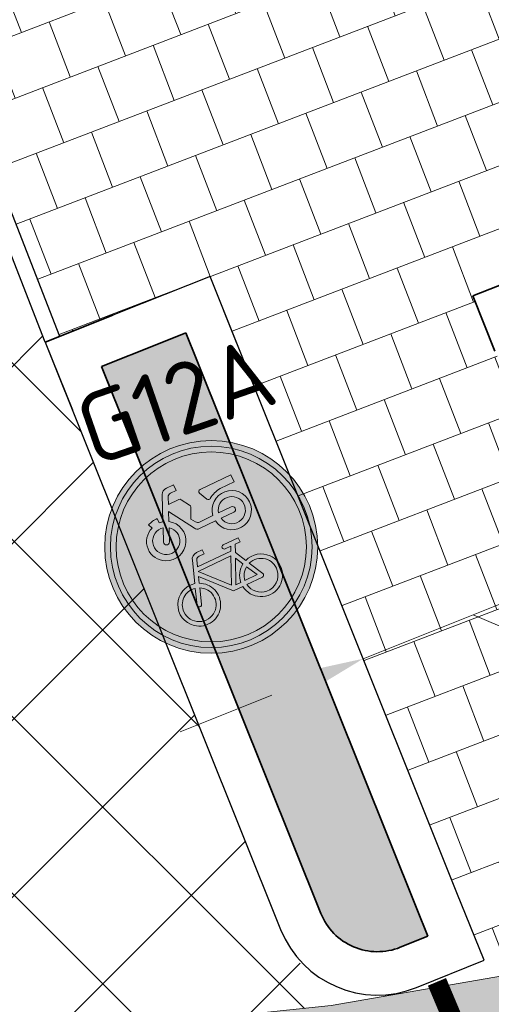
# Model space of a CAD drawing. Header units: metres. Extents: x 39929 to 50394, y 387420 to 399996.
# Tile 87 of 96: x 49109.46 to 49111.85, y 391678.71 to 391683.71. Entities that reach past the tile are written whole.
import ezdxf

# ---------------------------------------------------------------- set-up
doc = ezdxf.new("R2010")
doc.units = ezdxf.units.M
for name, pattern in [('VH-OPSLUITBAND-SO', [10, 4, -2, 2, -2]), ('VH-RWSBAND-SO', [24, 10, -2, 2, -2, 2, -2, 2, -2]), ('VW-5050_STREEP', [1, 0.5, -0.5])]:
    doc.linetypes.add(name, pattern=pattern)
for name, color, linetype, lineweight in [('B-WE-VH-GESLOTENVERHARDING_ASFALT-G', 10, 'Continuous', 18), ('N-WE-VH-KANTOPSLUITING_GELEIDEBAND_OPNIEUW STELLEN-S', 20, 'Continuous', 25), ('N-WE-VH-KANTOPSLUITING_OPSLUITBAND_100X200-G', 150, 'VH-OPSLUITBAND-SO', 35), ('N-WE-VH-KANTOPSLUITING_TROTTOIRBAND_RWS_110 220-G', 210, 'VH-RWSBAND-SO', 35), ('N-WE-VH-KANTVERHARDING-SD', 7, 'Continuous', 25), ('N-WE-VH-OPENVERHARDING_TEGEL-A', 7, 'Continuous', 18), ('N-WE-VH-VERHARDING_ASFALT_ROOD-A', 13, 'Continuous', 18), ('N-WE-VW-MARKERING_DWARS_OVERSTEEK_KANALISATIESTREEP50_010-G', 7, 'VW-5050_STREEP', 13), ('N-WE-VW-VERKEERSTEKEN_BORD-S', 7, 'Continuous', 25), ('Topo', 7, 'Continuous', 18), ('X-XX-AL-500-T25', 7, 'Continuous', 25), ('X-XX-AL-TEKENBLAD_KADER_BLAD4-VIEWPORT-G', 1, 'Continuous', 18), ('X-XX-AL_500-M', 7, 'Continuous', 18)]:
    doc.layers.add(name, color=color, linetype=linetype, lineweight=lineweight)
doc.layers.add('N-WE-VH-VERHARDING_ASFALT-A', color=251, linetype='Continuous', lineweight=18, transparency=0.25)
doc.layers.add('N-WE-VH-VERHARDING_ASFALT_FIETSPAD-A', color=151, linetype='Continuous', lineweight=18, transparency=0.25)
doc.styles.add('NLCS-ISO-ANNOTATIVE-T25', font='NLCS-ISO.ttf', dxfattribs={"height": 2.5})
doc.styles.add('NLCS-ISO-T25', font='NLCS-ISO.ttf', dxfattribs={"height": 2.5})
doc.dimstyles.new('NLCS-ANNOTATIVE-T25-PIJL_l2_h1', dxfattribs={"dimtxt": 2.5, "dimasz": 2.5, "dimexe": 2, "dimexo": 2, "dimgap": 0.7, "dimtad": 1, "dimzin": 0, "dimdsep": 46, "dimtxsty": 'NLCS-ISO-ANNOTATIVE-T25', "dimcen": 0, "dimdle": 2, "dimclrd": 256, "dimclre": 256, "dimclrt": 256, "dimadec": 1, "dimazin": 0, "dimtfac": 1, "dimtofl": 0, "dimtmove": 1, "dimatfit": 0, "dimfxl": 2, "dimfxlon": 1, "dimtfillclr": 256, "dimtolj": 1, "dimtzin": 0, "dimlwd": 18, "dimlwe": 18, "dimarcsym": 0})
picture_1 = doc.add_image_def('image1.tif', size_in_pixel=(8000, 10000))

# ---------------------------------------------------------------- blocks, each defined once
blk = doc.blocks.new('SVW-VERKEERSTEKEN_BORD_G12A-SO')
h = blk.add_hatch(color=146)
h.dxf.hatch_style = 1
edge = h.paths.add_edge_path(flags=17)
edge.add_arc((0, 0), 2.556, 0, 360)
edge = h.paths.add_edge_path()
edge.add_arc((0, 0), 2.7, 0, 360)
h = blk.add_hatch(color=7)
h.dxf.hatch_style = 1
edge = h.paths.add_edge_path(flags=17)
edge.add_arc((0, 0), 2.411999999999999, 0, 360)
edge = h.paths.add_edge_path()
edge.add_arc((0, 0), 2.556, 0, 360)
h = blk.add_hatch(color=146)
h.dxf.hatch_style = 1
edge = h.paths.add_edge_path()
edge.add_arc((0, 0), 2.411999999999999, 0, 360)
h = blk.add_hatch(color=7)
h.dxf.hatch_style = 1
h.paths.add_polyline_path([(-0.0395209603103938, 1.197510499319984), (-0.1704968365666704, 1.41034629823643, 0.2553060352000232), (-0.2258788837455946, 1.440596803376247), (-0.5135433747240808, 1.440596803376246), (-0.4406092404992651, 1.610765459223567, -0.3183027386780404), (-0.3433747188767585, 1.679644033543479), (-0.1853562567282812, 1.679644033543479), (-0.1853562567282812, 1.833606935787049), (-0.383897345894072, 1.833606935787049, 0.3213273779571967), (-0.5500104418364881, 1.736372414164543), (-0.8336193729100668, 1.100275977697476), (-0.9267983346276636, 1.116465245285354), (-0.9267983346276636, 1.238033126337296, 0.1068023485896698), (-1.198257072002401, 1.18939937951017), (-1.145600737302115, 1.075942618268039, 0.671061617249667), (-1.191819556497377, 0.1792868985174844, 0.9483494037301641), (-0.6918066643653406, 1.043531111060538), (-0.5905165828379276, 1.278522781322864), (-0.1813006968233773, 0.6100148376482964, 0.2591533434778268), (-0.07193246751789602, 0.5492473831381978), (0.3778060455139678, 0.5492473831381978, 0.9315490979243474), (1.370462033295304, 0.6181259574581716, 0.9228273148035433), (0.3818616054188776, 0.6991712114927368), (0.00100166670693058, 0.6991712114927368, -0.2554646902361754), (-0.08812173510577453, 0.7477719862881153), (-0.1610558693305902, 0.8612287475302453), (-0.03546540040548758, 1.132687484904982, 0.2495832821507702)])
h.paths.add_polyline_path([(-1.094607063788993, 0.3061953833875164, -0.9295088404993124), (-0.8887697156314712, 0.9604046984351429), (-1.03960478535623, 0.6328500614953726, 1), (-0.903425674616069, 0.5701411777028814), (-0.7525906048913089, 0.8976958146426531, -0.8633696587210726)], flags=16)
h.paths.add_polyline_path([(1.216136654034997, 0.6359179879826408, -0.9295088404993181), (0.5358080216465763, 0.5492473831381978), (0.896423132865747, 0.5492473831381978, 1), (0.896423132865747, 0.6991712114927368), (0.5358080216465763, 0.6991712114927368, -0.8633696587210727)], flags=16)
h = blk.add_hatch(color=7)
h.dxf.hatch_style = 1
h.paths.add_polyline_path([(0.8396782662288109, 1.238033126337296), (1.236760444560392, 1.238033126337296), (1.236760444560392, 1.440596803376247), (0.3737504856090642, 1.440596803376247, 0.5721557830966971), (0.3226817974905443, 1.353717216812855), (0.4223842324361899, 1.140765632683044, 0.4363209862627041), (0.5005162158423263, 1.117375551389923, -0.140126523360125)])
h = blk.add_hatch(color=7)
h.dxf.hatch_style = 1
h.paths.add_polyline_path([(0.4912628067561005, -0.3947748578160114), (0.5803862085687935, -0.1962502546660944), (0.7140877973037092, -0.1962502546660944), (0.7140877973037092, -0.08279349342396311), (0.2967937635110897, -0.08279349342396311, 1), (0.2967937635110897, -0.1962502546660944), (0.4588512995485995, -0.1962502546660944), (0.406161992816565, -0.3097070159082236), (-0.5338046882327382, -0.3097070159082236), (-0.468943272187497, -0.1369031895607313, -0.3458606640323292), (-0.3798417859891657, -0.08279349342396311), (-0.2380290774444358, -0.08279349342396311), (-0.2380290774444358, 0.03063029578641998), (-0.4000621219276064, 0.03046154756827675, 0.3343475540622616), (-0.5824219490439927, -0.1071268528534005), (-0.776890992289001, -0.6621780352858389, 0.7942654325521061), (-1.252066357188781, -1.612825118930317, 0.4733002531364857), (-0.4284707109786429, -1.452491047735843, 0.427470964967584), (-0.671561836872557, -0.7027006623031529), (-0.6148334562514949, -0.5365875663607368), (0.02935761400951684, -1.249673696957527), (0.2886826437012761, -1.249673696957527, 0.5293484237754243), (1.090652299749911, -1.671181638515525, 0.4761740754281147), (1.250912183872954, -0.8476350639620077, 0.3180092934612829), (0.6411536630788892, -0.686478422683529)])
h.paths.add_polyline_path([(-0.5662161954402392, -0.4190752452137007), (0.3535056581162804, -0.4190752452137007), (0.04557985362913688, -1.099749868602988)], flags=16)
h.paths.add_polyline_path([(-0.7120679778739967, -0.812101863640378, -0.5422541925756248), (-0.6332947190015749, -1.524608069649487, -0.6326380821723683), (-1.33601422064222, -1.192928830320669, -0.479902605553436), (-0.8174136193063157, -0.775634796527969), (-0.9592263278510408, -1.176739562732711, 1.053204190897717), (-0.8498251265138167, -1.209151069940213)], flags=16)
h.paths.add_polyline_path([(0.4304953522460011, -0.5244208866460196), (0.5398635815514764, -0.7351121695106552, 0.2341669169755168), (0.2886826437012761, -1.136216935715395), (0.1509254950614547, -1.136216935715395)], flags=16)
h.paths.add_polyline_path([(0.5925528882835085, -0.8404578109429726), (0.7464993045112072, -1.136216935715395), (0.406161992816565, -1.136216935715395, -0.2160576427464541)], flags=16)
h.paths.add_polyline_path([(0.406161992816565, -1.249673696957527), (0.8396782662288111, -1.249673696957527, 0.566150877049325), (0.8883120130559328, -1.168628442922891), (0.6938429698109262, -0.7877685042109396, -0.5642606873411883), (1.255989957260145, -1.258442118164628, -0.3964878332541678), (0.791426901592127, -1.620578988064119, -0.3501344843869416)], flags=16)
at = {"color": 7, "lineweight": 0}
for points in [[(0.3818616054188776, 0.6991712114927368, -0.9228273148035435), (1.370462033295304, 0.6181259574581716, -0.931549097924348), (0.3778060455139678, 0.5492473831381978), (-0.07193246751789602, 0.5492473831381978, -0.2591533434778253), (-0.1813006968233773, 0.6100148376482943), (-0.5905165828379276, 1.278522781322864), (-0.6918066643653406, 1.043531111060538, -0.9483494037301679), (-1.191819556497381, 0.1792868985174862, -0.6710616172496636), (-1.145600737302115, 1.075942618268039), (-1.198257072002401, 1.18939937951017, -0.1068023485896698), (-0.9267983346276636, 1.238033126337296), (-0.9267983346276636, 1.116465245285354), (-0.8336193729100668, 1.100275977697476), (-0.5500104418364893, 1.736372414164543, -0.3213273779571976), (-0.3838973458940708, 1.833606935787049), (-0.1853562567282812, 1.833606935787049), (-0.1853562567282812, 1.679644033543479), (-0.3433747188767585, 1.679644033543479, 0.3183027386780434), (-0.4406092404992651, 1.610765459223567), (-0.5135433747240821, 1.440596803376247), (-0.2258788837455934, 1.440596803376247, -0.2655979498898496), (-0.1691669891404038, 1.408185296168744), (-0.0395209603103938, 1.197510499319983, -0.2495832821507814), (-0.03546540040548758, 1.132687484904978), (-0.1610558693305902, 0.8612287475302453), (-0.08812173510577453, 0.747771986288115, 0.2554646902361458), (0.001001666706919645, 0.6991712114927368)], [(1.236760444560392, 1.440596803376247), (0.373750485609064, 1.440596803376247, 0.5265277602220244), (0.3192099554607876, 1.361132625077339), (0.4223842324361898, 1.140765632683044, 0.4856487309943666), (0.5079099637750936, 1.122579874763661, -0.1366086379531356), (0.8396782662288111, 1.238033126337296), (1.236760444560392, 1.238033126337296)], [(-0.7525906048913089, 0.8976958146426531, -0.8633696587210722), (-1.094607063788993, 0.3061953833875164, -0.9295088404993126), (-0.8887697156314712, 0.9604046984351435), (-1.03960478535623, 0.6328500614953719, 0.9999999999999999), (-0.903425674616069, 0.5701411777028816)], [(0.5358080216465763, 0.6991712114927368, -0.8633696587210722), (1.216136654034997, 0.6359179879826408, -0.9295088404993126), (0.5358080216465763, 0.5492473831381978), (0.896423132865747, 0.5492473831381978, 0.9999999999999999), (0.896423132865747, 0.6991712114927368)], [(0.4912628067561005, -0.3947748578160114), (0.5803862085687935, -0.1962502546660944), (0.7140877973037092, -0.1962502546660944), (0.7140877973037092, -0.08279349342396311), (0.2967937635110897, -0.08279349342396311, 0.9999999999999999), (0.2967937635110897, -0.1962502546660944), (0.4588512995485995, -0.1962502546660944), (0.406161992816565, -0.3097070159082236), (-0.5338046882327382, -0.3097070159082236), (-0.468943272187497, -0.1369031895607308, -0.3458606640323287), (-0.3798417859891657, -0.08279349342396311), (-0.2380290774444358, -0.08279349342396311), (-0.2380290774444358, 0.03063029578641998), (-0.4000621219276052, 0.03046154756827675, 0.3343475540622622), (-0.5824219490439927, -0.1071268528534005), (-0.776890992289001, -0.6621780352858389, 0.7942654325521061), (-1.252066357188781, -1.612825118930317, 0.4733002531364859), (-0.4284707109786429, -1.452491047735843, 0.4274709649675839), (-0.671561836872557, -0.7027006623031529), (-0.6148334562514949, -0.5365875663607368), (0.02935761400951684, -1.249673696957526), (0.2886826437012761, -1.249673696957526, 0.5293484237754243), (1.090652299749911, -1.671181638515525, 0.4761740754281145), (1.250912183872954, -0.8476350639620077, 0.3180092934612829), (0.6411536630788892, -0.686478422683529)], [(0.4304953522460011, -0.5244208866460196), (0.1509254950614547, -1.136216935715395), (0.2886826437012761, -1.136216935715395, -0.2341669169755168), (0.5398635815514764, -0.7351121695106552)], [(-0.7120679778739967, -0.8121018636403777, -0.5422541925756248), (-0.6332947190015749, -1.524608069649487, -0.6326380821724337), (-1.33601422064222, -1.192928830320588, -0.479902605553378), (-0.8174136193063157, -0.775634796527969), (-0.9592263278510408, -1.176739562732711, 1.053204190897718), (-0.8498251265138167, -1.209151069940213)], [(0.6938429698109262, -0.7877685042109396, -0.5642606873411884), (1.255989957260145, -1.258442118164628, -0.3964878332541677), (0.791426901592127, -1.620578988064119, -0.3501344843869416), (0.406161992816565, -1.249673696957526), (0.8396782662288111, -1.249673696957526, 0.5661508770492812), (0.8883120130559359, -1.168628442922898)], [(0.7464993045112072, -1.136216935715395), (0.5925528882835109, -0.8404578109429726, 0.2160576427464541), (0.406161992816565, -1.136216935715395)]]:
    blk.add_lwpolyline(points, format="xyb", close=True, dxfattribs=at)
blk.add_lwpolyline([(0.3535056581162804, -0.4190752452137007), (-0.5662161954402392, -0.4190752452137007), (0.04557985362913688, -1.099749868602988)], close=True, dxfattribs=at)
at = {"color": 146, "lineweight": 0}
blk.add_circle((0, 0), 2.7, dxfattribs=at)
at = {"color": 7, "lineweight": 0}
for radius in [2.556, 2.411999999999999]:
    blk.add_circle((0, 0), radius, dxfattribs=at)
blk = doc.blocks.new('*D466')
at = {"layer": 'Defpoints', "color": 0, "transparency": 16777216}
for p in [(49112.31394166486, 391680.9068770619), (49112.31394166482, 391680.906877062), (49111.19983441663, 391680.4610463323)]:
    blk.add_point(p, dxfattribs=at)
at = {"layer": 'X-XX-AL_500-M', "lineweight": 18, "transparency": 16777216}
for p, q in [((49112.31394166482, 391680.906877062), (49112.16533142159, 391681.2782461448)), ((49112.77815301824, 391681.092639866), (49113.24236437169, 391681.27840267)), ((49111.19983441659, 391680.4610463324), (49112.31394166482, 391680.906877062)), ((49111.19983441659, 391680.4610463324), (49111.05122417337, 391680.8324154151)), ((49111.75688804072, 391680.6839616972), (49113.04064031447, 391680.1403287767)), ((49113.04064031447, 391680.1403287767), (49114.22902137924, 391680.6158815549)), ((49110.73562306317, 391680.2752835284), (49110.27141170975, 391680.0895207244))]:
    blk.add_line(p, q, dxfattribs=at)
at = {"layer": 'X-XX-AL_500-M', "transparency": 16777216}
for points in [[(49112.7471925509, 391681.1700084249), (49112.80911348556, 391681.0152713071), (49112.31394166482, 391680.906877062)], [(49110.70466259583, 391680.3526520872), (49110.76658353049, 391680.1979149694), (49111.19983441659, 391680.4610463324)]]:
    blk.add_solid(points, dxfattribs=at)
at = {"layer": 'X-XX-AL_500-M', "transparency": 16777216, "insert": (49113.48993585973, 391680.7401900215), "char_height": 0.5, "attachment_point": 5, "rotation": 21.80973628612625, "style": 'NLCS-ISO-ANNOTATIVE-T25'}
blk.add_mtext('\\A1;1.20', dxfattribs=at)

msp = doc.modelspace()

# ---------------------------------------------------------------- hatches: boundary and pattern name
at = {"layer": 'N-WE-VH-OPENVERHARDING_TEGEL-A', "true_color": 0xffffff}
h = msp.add_hatch(dxfattribs=at)
h.set_pattern_fill('AVH-TEGEL_300X300_HALFST', angle=111, style=0, pattern_type=2)
h.set_pattern_definition([(111, (49110.42392703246, 391682.4019247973), (-0.2475474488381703, 0.2263189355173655), [0.3, -0.3]), (201, (49110.42392703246, 391682.4019247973), (0.1075103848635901, -0.2800741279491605), [])])
edge = h.paths.add_edge_path()
edge.add_line((49103.22862879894, 391702.3296771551), (49102.91255081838, 391701.9740167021))
edge.add_arc((49104.34483008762, 391700.6953548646), 1.919999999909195, 138.243238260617, 202.0587737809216)
edge.add_line((49102.5653758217, 391699.9742844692), (49105.50324009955, 391692.7242362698))
edge.add_line((49105.50324009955, 391692.7242362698), (49107.05745089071, 391688.7997040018))
edge.add_line((49107.05745089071, 391688.7997040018), (49109.6614250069, 391682.0977016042))
edge.add_line((49109.6614250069, 391682.0977016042), (49110.42392683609, 391682.4019252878))
edge.add_line((49110.42392683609, 391682.4019252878), (49111.81429944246, 391678.9289512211))
edge.add_line((49111.81429944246, 391678.9289512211), (49111.84392692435, 391678.8386061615))
edge.add_line((49111.84392692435, 391678.8386061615), (49112.79082911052, 391679.0035342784))
edge.add_line((49112.79082911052, 391679.0035342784), (49113.03695719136, 391679.1020270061))
edge.add_line((49113.03695719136, 391679.1020270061), (49111.75609714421, 391682.3028280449))
edge.add_line((49111.75609714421, 391682.3028280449), (49114.7994095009, 391683.5004996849))
edge.add_line((49114.7994095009, 391683.5004996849), (49112.80212866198, 391688.57563819))
edge.add_line((49112.80212866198, 391688.57563819), (49109.28991154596, 391687.1943318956))
edge.add_line((49109.28991154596, 391687.1943318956), (49103.22862879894, 391702.3296771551))
at = {"layer": 'N-WE-VH-VERHARDING_ASFALT-A', "transparency": 33554508}
h = msp.add_hatch(color=256, dxfattribs=at)
h.dxf.hatch_style = 1
edge = h.paths.add_edge_path(flags=16)
edge.add_line((49093.09134716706, 391670.6922210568), (49091.47232629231, 391674.0087480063))
edge.add_line((49091.47232629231, 391674.0087480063), (49093.76285186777, 391675.0104927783))
edge.add_line((49093.76285186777, 391675.0104927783), (49093.91219121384, 391674.6690229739))
edge.add_line((49093.91219121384, 391674.6690229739), (49094.89951232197, 391671.5449081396))
edge.add_arc((49093.98254990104, 391671.1458769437), 1.000022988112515, -153.0221855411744, 23.51705465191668, ccw=False)
edge = h.paths.add_edge_path(flags=16)
edge.add_line((49111.02041476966, 391666.817563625), (49112.77549576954, 391667.5328518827))
edge.add_line((49112.77549576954, 391667.5328518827), (49113.55123081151, 391665.6876995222))
edge.add_line((49113.55123081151, 391665.6876995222), (49111.77792458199, 391664.9665702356))
edge.add_arc((49111.39988005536, 391665.8923576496), 1.000000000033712, 112.3005651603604, 292.2126086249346, ccw=False)
edge = h.paths.add_edge_path(flags=16)
edge.add_line((49092.56075814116, 391677.7591234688), (49090.27023256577, 391676.7573786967))
edge.add_line((49090.27023256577, 391676.7573786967), (49090.12197433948, 391677.0963764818))
edge.add_arc((49112.42467565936, 391681.8925196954), 22.81257275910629, 186.5608314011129, 192.136488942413, ccw=False)
edge.add_arc((49100.83540349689, 391680.5466793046), 11.14543184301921, 172.5144302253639, 186.4947256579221, ccw=False)
edge.add_arc((49090.31161775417, 391681.9392722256), 0.5299999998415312, 94.90467669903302, 173.5655950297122, ccw=False)
edge.add_line((49090.26630368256, 391682.4673315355), (49090.60889672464, 391682.4967302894))
edge.add_arc((49090.65421079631, 391681.9686709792), 0.5300000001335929, 16.692782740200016, 94.90467670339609, ccw=False)
edge.add_arc((49253.1503804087, 391730.2749077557), 168.9943291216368, 196.5555293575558, 197.9838400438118)
edge.add_line((49092.4124999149, 391678.0981212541), (49092.56075814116, 391677.7591234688))
h.paths.add_polyline_path([(49129.43756416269, 391672.1511516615), (49142.362, 391677.956), (49152.59050000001, 391682.525), (49162.819, 391687.094), (49177.257, 391693.575), (49177.292, 391693.592), (49170.038, 391690.3345), (49162.819, 391687.094), (49152.59050000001, 391682.525), (49142.362, 391677.956), (49129.43756416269, 391672.1511516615), (49123.30195669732, 391669.6573770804), (49117.70787462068, 391667.3830094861), (49123.30195669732, 391669.6573770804)], flags=0)
edge = h.paths.add_edge_path(flags=16)
edge.add_line((49176.3690000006, 391695.6779999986), (49169.063, 391691.991))
edge.add_line((49169.063, 391691.991), (49157.97676718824, 391685.9613799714))
edge.add_line((49157.97676718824, 391685.9613799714), (49145.384, 391680.898))
edge.add_line((49145.384, 391680.898), (49132.89157030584, 391675.738262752))
edge.add_line((49132.89157030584, 391675.738262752), (49128.72664061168, 391674.0180255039))
edge.add_line((49128.72664061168, 391674.0180255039), (49128.56390743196, 391673.950932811))
edge.add_line((49128.56390743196, 391673.950932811), (49116.95943626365, 391669.2348671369))
edge.add_line((49116.95943626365, 391669.2348671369), (49117.70787462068, 391667.3830094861))
edge.add_line((49117.70787462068, 391667.3830094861), (49123.30195669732, 391669.6573770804))
edge.add_line((49123.30195669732, 391669.6573770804), (49129.43756416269, 391672.1511516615))
edge.add_line((49129.43756416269, 391672.1511516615), (49135.8985, 391675.053))
edge.add_line((49135.8985, 391675.053), (49142.362, 391677.956))
edge.add_line((49142.362, 391677.956), (49152.59050000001, 391682.525))
edge.add_line((49152.59050000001, 391682.525), (49162.819, 391687.094))
edge.add_line((49162.819, 391687.094), (49170.038, 391690.3345))
edge.add_line((49170.038, 391690.3345), (49177.292, 391693.592))
edge.add_line((49177.292, 391693.592), (49177.3487019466, 391693.6186630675))
edge.add_line((49177.3487019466, 391693.6186630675), (49187.06922782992, 391698.2470051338))
edge.add_line((49187.06922782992, 391698.2470051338), (49196.02824515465, 391702.5143210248))
edge.add_arc((49195.80033172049, 391702.9928139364), 0.529999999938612, 295.469168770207, 383.6903902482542)
edge.add_line((49196.28566861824, 391703.2057648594), (49196.12207442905, 391703.5786127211))
edge.add_arc((49195.63673753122, 391703.3656617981), 0.5300000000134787, 23.69039024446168, 111.9116116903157)
edge.add_line((49195.43895435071, 391703.8573749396), (49181.0210000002, 391698.0580000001))
edge.add_line((49181.0210000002, 391698.0580000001), (49176.3690000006, 391695.6779999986))
edge = h.paths.add_edge_path(flags=16)
edge.add_line((49102.81282452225, 391652.0746245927), (49104.46222710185, 391649.2989834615))
edge.add_arc((49104.00660252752, 391649.0282321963), 0.5300000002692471, -56.12687225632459, 30.720560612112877, ccw=False)
edge.add_line((49104.30200108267, 391648.5881870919), (49102.94435879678, 391647.6768133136))
edge.add_arc((49102.64896024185, 391648.1168584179), 0.5300000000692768, 189.860743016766, 303.8731277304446, ccw=False)
edge.add_line((49102.1267899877, 391648.0260937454), (49101.50698781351, 391651.5918231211))
edge.add_arc((49102.02915806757, 391651.6825877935), 0.5299999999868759, 110.29065181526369, 189.8607430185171, ccw=False)
edge.add_line((49101.84536327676, 391652.1796989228), (49102.17340515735, 391652.3009844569))
edge.add_arc((49102.35719994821, 391651.8038733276), 0.5300000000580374, 30.720560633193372, 110.29065181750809, ccw=False)
edge = h.paths.add_edge_path(flags=16)
edge.add_line((49084.81411249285, 391656.4941874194), (49083.50307978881, 391655.9672717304))
edge.add_line((49083.50307978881, 391655.9672717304), (49082.75724566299, 391657.8230010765))
edge.add_line((49082.75724566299, 391657.8230010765), (49084.06827837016, 391658.3499167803))
edge.add_arc((49084.44119543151, 391657.4220520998), 0.9999999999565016, -68.10436711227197, 111.89563288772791, ccw=False)
edge = h.paths.add_edge_path(flags=16)
edge.add_line((49105.78353832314, 391645.8848116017), (49108.08722941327, 391638.8248339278))
edge.add_arc((49107.58337467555, 391638.6604246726), 0.5299999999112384, -66.57183898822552, 18.07165398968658, ccw=False)
edge.add_line((49107.79410210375, 391638.1741182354), (49107.44034366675, 391638.0208268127))
edge.add_arc((49107.2296162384, 391638.5071332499), 0.5299999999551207, 207.8580555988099, 293.42816102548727, ccw=False)
edge.add_line((49106.76103902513, 391638.2594734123), (49103.44028269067, 391644.542408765))
edge.add_arc((49103.90679676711, 391644.7939333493), 0.5299999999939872, 123.8731277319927, 208.331661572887, ccw=False)
edge.add_line((49103.6113982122, 391645.2339784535), (49104.98560065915, 391646.1564689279))
edge.add_arc((49105.28099921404, 391645.7164238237), 0.5299999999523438, 18.524660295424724, 123.8731277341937, ccw=False)
h.paths.add_polyline_path([(49080.58604266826, 391656.9503753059), (49081.33187678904, 391655.0946459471), (49080.49679858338, 391654.759020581), (49079.75096445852, 391656.6147499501)], flags=16)
h.paths.add_polyline_path([(49078.63752684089, 391656.1672494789), (49079.38336096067, 391654.3115201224), (49066.72039890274, 391649.2221631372), (49066.657, 391649.331), (49048.15, 391641.754), (49032.888, 391635.325), (49012.421, 391625.468), (49005.288, 391622.884), (49004.68, 391624.58), (49004.33550816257, 391625.7832759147), (49015.266, 391630.358), (49026.617, 391634.91), (49038.106, 391639.599), (49050.272, 391644.615), (49065.98302188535, 391651.0602915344), (49065.97576727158, 391651.0783757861)], flags=16)
edge = h.paths.add_edge_path(flags=16)
edge.add_line((49004.13458799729, 391625.6991850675), (49005.07899029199, 391622.8153345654))
edge.add_line((49005.07899029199, 391622.8153345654), (48997.40611121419, 391620.2946400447))
edge.add_line((48997.40611121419, 391620.2946400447), (48987.3843350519, 391617.5067970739))
edge.add_arc((48987.24229384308, 391618.0174087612), 0.5300000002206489, 198.6382650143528, 285.5454254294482, ccw=False)
edge.add_line((48986.74008959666, 391617.8480248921), (48986.61275584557, 391618.2255552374))
edge.add_arc((48987.1149600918, 391618.3949391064), 0.5299999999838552, 111.5782285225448, 198.6382650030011, ccw=False)
edge.add_line((48986.92004134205, 391618.8877947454), (49004.13458799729, 391625.6991850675))
h.paths.add_polyline_path([(49115.00577685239, 391668.4475112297), (49115.84737545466, 391668.7839409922), (49116.59320957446, 391666.9282116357), (49115.75813139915, 391666.592586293)], flags=16)
edge = h.paths.add_edge_path()
edge.add_line((49140.98, 391672.201), (49159.24291366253, 391680.4291471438))
edge.add_line((49159.24291366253, 391680.4291471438), (49166.59482732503, 391683.8302942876))
edge.add_arc((49105.10274285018, 391820.6466804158), 149.9999998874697, 294.2015199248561, 295.1555681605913)
edge.add_arc((50994.34077186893, 387797.7167124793), 4294.455631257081, 114.6913055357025, 115.1555681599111, ccw=False)
edge.add_line((49200.42123265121, 391699.5370383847), (49223.59073551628, 391710.1064524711))
edge.add_line((49223.59073551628, 391710.1064524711), (49246.82250807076, 391720.5382845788))
edge.add_line((49246.82250807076, 391720.5382845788), (49254.53760231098, 391723.7209950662))
edge.add_line((49254.53760231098, 391723.7209950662), (49251.60784800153, 391730.5094467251))
edge.add_line((49251.60784800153, 391730.5094467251), (49224.45925, 391720.20025))
edge.add_line((49224.45925, 391720.20025), (49196.07518949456, 391708.987753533))
edge.add_line((49196.07518949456, 391708.987753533), (49192.31719802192, 391707.4165083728))
edge.add_line((49192.31719802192, 391707.4165083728), (49154.86028015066, 391696.1720432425))
edge.add_line((49154.86028015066, 391696.1720432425), (49125.52143601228, 391684.1796306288))
edge.add_line((49125.52143601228, 391684.1796306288), (49112.64666212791, 391678.9458400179))
edge.add_line((49112.64666212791, 391678.9458400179), (49112.72667504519, 391678.9924198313))
edge.add_line((49112.72667504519, 391678.9924198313), (49111.03663551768, 391678.6992500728))
edge.add_line((49111.03663551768, 391678.6992500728), (49107.746, 391678.354))
edge.add_line((49107.746, 391678.354), (49105.953, 391678.319))
edge.add_line((49105.953, 391678.319), (49104.81599999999, 391678.6930000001))
edge.add_line((49104.81599999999, 391678.6930000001), (49103.894, 391679.295))
edge.add_line((49103.894, 391679.295), (49103.225, 391679.18))
edge.add_line((49103.225, 391679.18), (49100.16, 391681.611))
edge.add_line((49100.16, 391681.611), (49098.424, 391684.931))
edge.add_line((49098.424, 391684.931), (49098.008, 391685.925))
edge.add_line((49098.008, 391685.925), (49097.525, 391687.921))
edge.add_line((49097.525, 391687.921), (49097.28, 391690.355))
edge.add_line((49097.28, 391690.355), (49097.313, 391692.637))
edge.add_line((49097.313, 391692.637), (49097.968, 391695.706))
edge.add_line((49097.968, 391695.706), (49098.602, 391697.048))
edge.add_line((49098.602, 391697.048), (49099.21437354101, 391697.9415826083))
edge.add_line((49099.21437354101, 391697.9415826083), (49099.648, 391698.439))
edge.add_line((49099.648, 391698.439), (49103.41364659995, 391702.6570484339))
edge.add_line((49103.41364659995, 391702.6570484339), (49104.114, 391703.503))
edge.add_line((49104.114, 391703.503), (49100.52325564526, 391708.1105520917))
edge.add_line((49100.52325564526, 391708.1105520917), (49094.4008480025, 391703.1982630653))
edge.add_line((49094.4008480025, 391703.1982630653), (49092.42308900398, 391701.7853827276))
edge.add_line((49092.42308900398, 391701.7853827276), (49090.493, 391700.672))
edge.add_line((49090.493, 391700.672), (49089.243, 391700.144))
edge.add_line((49089.243, 391700.144), (49087.579, 391699.604))
edge.add_line((49087.579, 391699.604), (49086.194, 391699.327))
edge.add_line((49086.194, 391699.327), (49085.049, 391699.243))
edge.add_line((49085.049, 391699.243), (49083.904, 391699.159))
edge.add_line((49083.904, 391699.159), (49082.846, 391699.164))
edge.add_line((49082.846, 391699.164), (49081.889, 391699.303))
edge.add_line((49081.889, 391699.303), (49079.933, 391699.769))
edge.add_line((49079.933, 391699.769), (49077.574, 391696.042))
edge.add_line((49077.574, 391696.042), (49078.224, 391695.547))
edge.add_line((49078.224, 391695.547), (49078.8175, 391694.826))
edge.add_line((49078.8175, 391694.826), (49079.411, 391694.105))
edge.add_line((49079.411, 391694.105), (49079.961, 391693.173))
edge.add_line((49079.961, 391693.173), (49080.489, 391691.798))
edge.add_line((49080.489, 391691.798), (49080.69, 391690.556))
edge.add_line((49080.69, 391690.556), (49080.90100950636, 391688.1808943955))
edge.add_line((49080.90100950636, 391688.1808943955), (49080.8765, 391686.323))
edge.add_line((49080.8765, 391686.323), (49080.775, 391684.245))
edge.add_line((49080.775, 391684.245), (49080.62, 391682.91))
edge.add_line((49080.62, 391682.91), (49079.952, 391680.176))
edge.add_line((49079.952, 391680.176), (49082.416, 391679.529))
edge.add_line((49082.416, 391679.529), (49083.498, 391679.539))
edge.add_line((49083.498, 391679.539), (49083.846, 391677.631))
edge.add_line((49083.846, 391677.631), (49084.082, 391674.051))
edge.add_line((49084.082, 391674.051), (49084.053, 391670.611))
edge.add_line((49084.053, 391670.611), (49084.017, 391669.89))
edge.add_line((49084.017, 391669.89), (49083.62928734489, 391668.5730030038))
edge.add_line((49083.62928734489, 391668.5730030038), (49083.081, 391667.563))
edge.add_line((49083.081, 391667.563), (49082.544, 391666.81))
edge.add_line((49082.544, 391666.81), (49082.009, 391666.182))
edge.add_line((49082.009, 391666.182), (49081.292, 391665.488))
edge.add_line((49081.292, 391665.488), (49079.871, 391664.491))
edge.add_line((49079.871, 391664.491), (49077.77715639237, 391663.5688321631))
edge.add_line((49077.77715639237, 391663.5688321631), (49077.07570994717, 391663.2711205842))
edge.add_line((49077.07570994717, 391663.2711205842), (49057.12228903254, 391655.1351642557))
edge.add_line((49057.12228903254, 391655.1351642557), (49051.132, 391652.513))
edge.add_line((49051.132, 391652.513), (49041.363, 391645.925))
edge.add_line((49041.363, 391645.925), (49037.25, 391644.1245))
edge.add_line((49037.25, 391644.1245), (49028.756, 391640.5685000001))
edge.add_line((49028.756, 391640.5685000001), (49016.704, 391635.627))
edge.add_line((49016.704, 391635.627), (49005.658, 391631.191))
edge.add_line((49005.658, 391631.191), (48997.34632720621, 391627.8791990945))
edge.add_line((48997.34632720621, 391627.8791990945), (48987.226, 391623.897))
edge.add_line((48987.226, 391623.897), (48977.103, 391619.973))
edge.add_line((48977.103, 391619.973), (48970.82762979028, 391617.8117462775))
edge.add_line((48970.82762979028, 391617.8117462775), (48962.962, 391615.081))
edge.add_line((48962.962, 391615.081), (48951.262, 391611.356))
edge.add_line((48951.262, 391611.356), (48942.617, 391608.597))
edge.add_line((48942.617, 391608.597), (48937.094, 391607.089))
edge.add_line((48937.094, 391607.089), (48933.18163374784, 391606.174796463))
edge.add_line((48933.18163374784, 391606.174796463), (48902.54292098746, 391598.5967962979))
edge.add_line((48902.54292098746, 391598.5967962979), (48904.34653898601, 391591.3408313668))
edge.add_line((48904.34653898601, 391591.3408313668), (48909.779, 391592.691))
edge.add_line((48909.779, 391592.691), (48915.481, 391594.1575))
edge.add_line((48915.481, 391594.1575), (48921.183, 391595.624))
edge.add_line((48921.183, 391595.624), (48929.796, 391597.807))
edge.add_line((48929.796, 391597.807), (48937.765, 391599.733))
edge.add_line((48937.765, 391599.733), (48943.738, 391601.216))
edge.add_line((48943.738, 391601.216), (48949.711, 391602.699))
edge.add_line((48949.711, 391602.699), (48957.891, 391604.7865))
edge.add_line((48957.891, 391604.7865), (48966.071, 391606.874))
edge.add_line((48966.071, 391606.874), (48977.577, 391609.991))
edge.add_line((48977.577, 391609.991), (48990.188, 391613.548))
edge.add_line((48990.188, 391613.548), (48995.094, 391614.985))
edge.add_line((48995.094, 391614.985), (49001.813, 391616.949))
edge.add_line((49001.813, 391616.949), (49006.974, 391618.44))
edge.add_line((49006.974, 391618.44), (49012.8115, 391619.9615))
edge.add_line((49012.8115, 391619.9615), (49022.7195, 391622.515))
edge.add_line((49022.7195, 391622.515), (49032.081, 391624.888))
edge.add_line((49032.081, 391624.888), (49041.624, 391627.148))
edge.add_line((49041.624, 391627.148), (49046.461, 391628.246))
edge.add_line((49046.461, 391628.246), (49051.298, 391629.344))
edge.add_line((49051.298, 391629.344), (49059.15172424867, 391631.2818946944))
edge.add_line((49059.15172424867, 391631.2818946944), (49064.984, 391632.721))
edge.add_line((49064.984, 391632.721), (49065.117, 391632.506))
edge.add_line((49065.117, 391632.506), (49066.6035, 391632.9865))
edge.add_line((49066.6035, 391632.9865), (49065.247, 391636.082))
edge.add_line((49065.247, 391636.082), (49065.0355108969, 391636.5043725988))
edge.add_arc((49065.96337556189, 391636.8772896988), 1.000000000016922, 112.01535483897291, 201.8956352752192, ccw=False)
edge.add_line((49065.58852050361, 391637.8043731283), (49083.16931292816, 391644.8915941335))
edge.add_line((49083.16931292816, 391644.8915941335), (49084.29013491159, 391645.3207213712))
edge.add_line((49084.29013491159, 391645.3207213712), (49084.63344484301, 391645.4587006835))
edge.add_arc((49084.83109088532, 391644.9669324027), 0.530000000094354, 21.89563287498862, 111.8956328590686, ccw=False)
edge.add_line((49085.32285916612, 391645.1645784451), (49085.74253022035, 391644.1399324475))
edge.add_line((49085.74253022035, 391644.1399324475), (49086.87738071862, 391640.8712386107))
edge.add_line((49086.87738071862, 391640.8712386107), (49086.53362632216, 391640.730952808))
edge.add_arc((49086.73127236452, 391640.2391845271), 0.5300000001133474, 21.895632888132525, 111.8956328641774, ccw=False)
edge.add_line((49087.22304064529, 391640.4368305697), (49087.75999160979, 391639.1006855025))
edge.add_arc((49087.26822332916, 391638.90303946), 0.5299999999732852, -68.10436711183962, 21.895632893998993, ccw=False)
edge.add_line((49087.46586937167, 391638.4112711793), (49091.921, 391640.519))
edge.add_line((49091.921, 391640.519), (49090.538, 391640.772))
edge.add_line((49090.538, 391640.772), (49089.18, 391642.148))
edge.add_line((49089.18, 391642.148), (49089.30671815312, 391642.7582452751))
edge.add_line((49089.30671815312, 391642.7582452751), (49093.113, 391645.034))
edge.add_line((49093.113, 391645.034), (49095.271, 391644.561))
edge.add_line((49095.271, 391644.561), (49096.787, 391643.666))
edge.add_line((49096.787, 391643.666), (49097.323, 391644.013))
edge.add_line((49097.323, 391644.013), (49099.242, 391642.149))
edge.add_line((49099.242, 391642.149), (49100.683, 391639.988))
edge.add_line((49100.683, 391639.988), (49102.38412834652, 391637.1009659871))
edge.add_line((49102.38412834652, 391637.1009659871), (49103.55251530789, 391634.6273828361))
edge.add_line((49103.55251530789, 391634.6273828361), (49104.31228325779, 391632.7766190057))
edge.add_line((49104.31228325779, 391632.7766190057), (49104.67285867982, 391631.1964896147))
edge.add_line((49104.67285867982, 391631.1964896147), (49105.10132466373, 391629.3166879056))
edge.add_line((49105.10132466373, 391629.3166879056), (49105.19866263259, 391626.9789418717))
edge.add_line((49105.19866263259, 391626.9789418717), (49105.20832933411, 391624.9332547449))
edge.add_line((49105.20832933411, 391624.9332547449), (49104.95523073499, 391623.404445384))
edge.add_line((49104.95523073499, 391623.404445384), (49104.4483460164, 391621.3472676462))
edge.add_line((49104.4483460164, 391621.3472676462), (49103.9809067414, 391620.4309501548))
edge.add_line((49103.9809067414, 391620.4309501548), (49102.91099257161, 391618.7487094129))
edge.add_line((49102.91099257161, 391618.7487094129), (49102.476, 391617.911))
edge.add_line((49102.476, 391617.911), (49102.39798623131, 391617.2381473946))
edge.add_line((49102.39798623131, 391617.2381473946), (49101.94363372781, 391616.6063138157))
edge.add_line((49101.94363372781, 391616.6063138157), (49101.01016552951, 391615.4635646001))
edge.add_line((49101.01016552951, 391615.4635646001), (49098.65203439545, 391612.9245585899))
edge.add_line((49098.65203439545, 391612.9245585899), (49096.29390326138, 391610.3855525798))
edge.add_line((49096.29390326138, 391610.3855525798), (49093.93577212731, 391607.8465465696))
edge.add_line((49093.93577212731, 391607.8465465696), (49091.57764099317, 391605.3075405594))
edge.add_line((49091.57764099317, 391605.3075405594), (49088.931, 391602.802))
edge.add_line((49088.931, 391602.802), (49092.056, 391599.424))
edge.add_line((49092.056, 391599.424), (49093.89109029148, 391601.3485756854))
edge.add_line((49093.89109029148, 391601.3485756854), (49096.39079824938, 391601.3777428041))
edge.add_line((49096.39079824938, 391601.3777428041), (49100.86628225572, 391605.3666414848))
edge.add_line((49100.86628225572, 391605.3666414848), (49108.85665183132, 391613.2673530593))
edge.add_arc((49085.82488648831, 391632.0209137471), 29.7011490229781, 320.8458774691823, 373.2076492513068)
edge.add_line((49114.74039284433, 391638.8070573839), (49113.67701425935, 391644.0872634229))
edge.add_line((49113.67701425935, 391644.0872634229), (49112.642, 391649.6695))
edge.add_line((49112.642, 391649.6695), (49112.284, 391651.249))
edge.add_line((49112.284, 391651.249), (49112.51823797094, 391656.0566928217))
edge.add_line((49112.51823797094, 391656.0566928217), (49112.945, 391657.5140000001))
edge.add_line((49112.945, 391657.5140000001), (49113.724, 391658.7550000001))
edge.add_line((49113.724, 391658.7550000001), (49114.3, 391659.488))
edge.add_line((49114.3, 391659.488), (49115.53399999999, 391660.576))
edge.add_line((49115.53399999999, 391660.576), (49115.79599999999, 391660.74))
edge.add_line((49115.79599999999, 391660.74), (49117.75632919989, 391662.1963253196))
edge.add_line((49117.75632919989, 391662.1963253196), (49119.45831066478, 391662.9319879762))
edge.add_line((49119.45831066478, 391662.9319879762), (49121.857, 391663.775))
edge.add_line((49121.857, 391663.775), (49126.81, 391665.9605))
edge.add_line((49126.81, 391665.9605), (49140.98, 391672.201))
at = {"layer": 'N-WE-VH-VERHARDING_ASFALT_FIETSPAD-A', "transparency": 33554508}
h = msp.add_hatch(dxfattribs=at)
h.set_pattern_fill('ANSI37', color=256, scale=0.2)
h.set_pattern_definition([(45, (0, 0), (-0.4490128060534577, 0.4490128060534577), []), (135, (0, 0), (-0.4490128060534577, -0.4490128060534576), [])])
edge = h.paths.add_edge_path()
edge.add_line((49100.16, 391681.611), (49103.225, 391679.18))
edge.add_line((49103.225, 391679.18), (49103.809, 391679.601))
edge.add_line((49103.809, 391679.601), (49105.835, 391680.466))
edge.add_line((49105.835, 391680.466), (49106.319, 391680.425))
edge.add_line((49106.319, 391680.425), (49107.032, 391680.243))
edge.add_line((49107.032, 391680.243), (49107.26099999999, 391680.063))
edge.add_line((49107.26099999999, 391680.063), (49107.68700000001, 391678.753))
edge.add_line((49107.68700000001, 391678.753), (49107.746, 391678.354))
edge.add_line((49107.746, 391678.354), (49110.98606585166, 391678.6939443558))
edge.add_line((49110.98606585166, 391678.6939443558), (49110.68199999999, 391679.3320000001))
edge.add_line((49110.68199999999, 391679.3320000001), (49109.633, 391681.9500000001))
edge.add_line((49109.633, 391681.9500000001), (49102.41599999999, 391700.128))
edge.add_line((49102.41599999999, 391700.128), (49102.318, 391700.559))
edge.add_arc((49057.30469114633, 391708.569141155), 45.7204586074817, 349.9098088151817, 351.1840741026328)
edge.add_arc((49053.71383989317, 391743.8632611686), 64.56022579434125, 319.0635371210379, 320.3378024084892)
edge.add_line((49103.41364659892, 391702.6570484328), (49099.648, 391698.439))
edge.add_line((49099.648, 391698.439), (49100.495, 391697.975))
edge.add_line((49100.495, 391697.975), (49103.2115, 391691.1175))
edge.add_line((49103.2115, 391691.1175), (49105.928, 391684.26))
edge.add_line((49105.928, 391684.26), (49105.626, 391683.704))
edge.add_line((49105.626, 391683.704), (49100.776, 391681.352))
edge.add_line((49100.776, 391681.352), (49100.16, 391681.611))
at = {"layer": 'N-WE-VH-VERHARDING_ASFALT_ROOD-A'}
h = msp.add_hatch(color=256, dxfattribs=at)
h.dxf.hatch_style = 1
edge = h.paths.add_edge_path()
edge.add_line((49109.87313590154, 391681.9454606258), (49110.16116892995, 391682.0607223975))
edge.add_line((49110.16116892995, 391682.0607223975), (49110.30043233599, 391682.1164512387))
edge.add_line((49110.30043233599, 391682.1164512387), (49110.35616117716, 391681.9771878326))
edge.add_line((49110.35616117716, 391681.9771878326), (49111.47121276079, 391679.1907339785))
edge.add_line((49111.47121276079, 391679.1907339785), (49111.52715032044, 391679.0515542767))
edge.add_line((49111.52715032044, 391679.0515542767), (49111.38797061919, 391678.9956167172))
edge.add_arc((49111.27236633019, 391679.2832547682), 0.3100000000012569, 201.8956328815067, 291.895632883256, ccw=False)
edge.add_line((49110.98472827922, 391679.1676504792), (49109.87313590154, 391681.9454606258))
at = {"layer": 'X-XX-AL-TEKENBLAD_KADER_BLAD4-VIEWPORT-G'}
h = msp.add_hatch(dxfattribs=at)
h.set_pattern_fill('ANSI31', color=256, scale=10)
h.set_pattern_definition([(45, (0, 0), (-22.45064030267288, 22.45064030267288), [])])
h.paths.add_polyline_path([(48854.833, 391541.357), (49369.956, 391541.357), (49369.956, 391845.8535), (48854.833, 391845.8535)])

# ---------------------------------------------------------------- linework, layer by layer
at = {"layer": 'B-WE-VH-GESLOTENVERHARDING_ASFALT-G', "flags": 128}
msp.add_lwpolyline([(49094.4008480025, 391703.1982630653), (49100.52325564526, 391708.1105520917), (49104.114, 391703.503), (49103.41364659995, 391702.6570484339), (49099.648, 391698.439), (49099.21437354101, 391697.9415826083), (49098.602, 391697.048), (49097.968, 391695.706), (49097.313, 391692.637), (49097.28, 391690.355), (49097.525, 391687.921), (49098.008, 391685.925), (49098.424, 391684.931), (49100.16, 391681.611), (49103.225, 391679.18), (49103.894, 391679.295), (49104.83760974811, 391678.6784337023), (49105.953, 391678.319), (49107.746, 391678.354), (49111.03663551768, 391678.6992500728), (49112.72667504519, 391678.9924198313), (49112.72667504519, 391678.9924198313)], dxfattribs=at)
at = {"layer": 'N-WE-VH-KANTOPSLUITING_GELEIDEBAND_OPNIEUW STELLEN-S', "flags": 128}
msp.add_lwpolyline([(49109.66171382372, 391682.096958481), (49107.05647375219, 391688.800218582), (49105.50226296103, 391692.72475085), (49102.56439868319, 391699.9747990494, -0.2858745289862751), (49102.91157367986, 391701.9745312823), (49103.37187138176, 391702.4901287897)], format="xyb", dxfattribs=at)
at = {"layer": 'N-WE-VH-KANTOPSLUITING_OPSLUITBAND_100X200-G', "ltscale": 0.2, "flags": 128}
msp.add_lwpolyline([(49109.28991154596, 391687.1943318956), (49112.80115152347, 391688.5761527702), (49114.79843236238, 391683.5010142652), (49111.75512000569, 391682.3033426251), (49113.03544242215, 391679.1038850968)], dxfattribs=at)
at = {"layer": 'N-WE-VH-KANTOPSLUITING_TROTTOIRBAND_RWS_110 220-G', "flags": 128}
for points in [[(49109.93066390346, 391682.2054425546), (49109.58714750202, 391682.0679780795)], [(49109.92886497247, 391681.8061973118), (49109.87313613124, 391681.9454607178), (49110.01239953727, 391682.001189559)]]:
    msp.add_lwpolyline(points, dxfattribs=at)
msp.add_lwpolyline([(49109.87313590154, 391681.9454606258), (49110.16116892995, 391682.0607223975), (49110.30043233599, 391682.1164512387), (49110.35616117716, 391681.9771878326), (49111.47121276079, 391679.1907339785), (49111.52715032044, 391679.0515542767), (49111.38797061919, 391678.9956167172, -0.4142135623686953), (49110.98472827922, 391679.1676504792), (49110.98472827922, 391679.1676504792)], format="xyb", close=True, dxfattribs=at)
at = {"layer": 'N-WE-VH-KANTVERHARDING-SD', "flags": 128}
for points in [[(49109.58714750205, 391682.0679780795), (49106.982, 391688.7710000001), (49105.42799999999, 391692.695), (49102.49025475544, 391699.9447544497, -0.2858745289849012), (49102.85189537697, 391702.0278088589), (49103.41364659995, 391702.6570484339)], [(49110.78059804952, 391679.0856087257, 0.4142135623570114), (49111.47001237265, 391678.7914864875)]]:
    msp.add_lwpolyline(points, format="xyb", dxfattribs=at)
for points in [[(49110.56041417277, 391682.0589234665), (49110.42294969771, 391682.4024398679), (49110.07943329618, 391682.2649753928), (49109.58714750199, 391682.0679780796)], [(49111.67534299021, 391679.2727757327), (49110.42294969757, 391682.402439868)], [(49109.58714750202, 391682.0679780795), (49110.78059804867, 391679.0856087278)], [(49109.58714750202, 391682.0679780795), (49109.72461197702, 391681.724461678)], [(49111.81332230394, 391678.9294658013), (49111.67534299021, 391679.2727757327)], [(49111.47001237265, 391678.7914864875), (49111.81332230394, 391678.9294658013)]]:
    msp.add_lwpolyline(points, dxfattribs=at)
at = {"layer": 'N-WE-VW-MARKERING_DWARS_OVERSTEEK_KANALISATIESTREEP50_010-G', "const_width": 0.1, "flags": 128}
msp.add_lwpolyline([(49115.80098222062, 391668.7652951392), (49111.57375512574, 391678.8201175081)], dxfattribs=at)

# ---------------------------------------------------------------- block references
at = {"layer": 'N-WE-VW-VERKEERSTEKEN_BORD-S', "xscale": 0.2, "yscale": 0.2, "zscale": 0.2, "rotation": 25.4914730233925}
msp.add_blockref('SVW-VERKEERSTEKEN_BORD_G12A-SO', (49110.42907297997, 391681.0286768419), dxfattribs=at)

# ---------------------------------------------------------------- texts
at = {"layer": 'X-XX-AL-500-T25', "insert": (49109.77300626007, 391681.6035269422), "char_height": 0.36, "width": 95, "attachment_point": 4, "rotation": 19.156867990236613, "style": 'NLCS-ISO-T25'}
msp.add_mtext('G12A', dxfattribs=at)

# ---------------------------------------------------------------- dimensions: what is measured, and where the dimension line sits
at = {"layer": 'X-XX-AL_500-M'}
dim = msp.add_linear_dim(base=(49112.31394166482, 391680.906877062), p1=(49111.19983441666, 391680.4610463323), p2=(49112.31394166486, 391680.9068770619), angle=21.809736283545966, dimstyle='NLCS-ANNOTATIVE-T25-PIJL_l2_h1', override={"dimrnd": 0.05}, dxfattribs=at)
dim.commit()
dim.dimension.update_dxf_attribs({"geometry": '*D466', "text_midpoint": (49113.17061949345, 391680.1923423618), "dimtype": 161})

# ---------------------------------------------------------------- pictures from other files: only their frames are drawn
at = {"layer": 'Topo'}
image = msp.add_image(picture_1, insert=(40047.86251047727, 387419.719072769), size_in_units=(9985.02425296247, 12481.280316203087), rotation=0.547019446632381, dxfattribs=dict(at, brightness=90, contrast=40))
image.dxf.flags = 7

doc.saveas('drawing.dxf')
